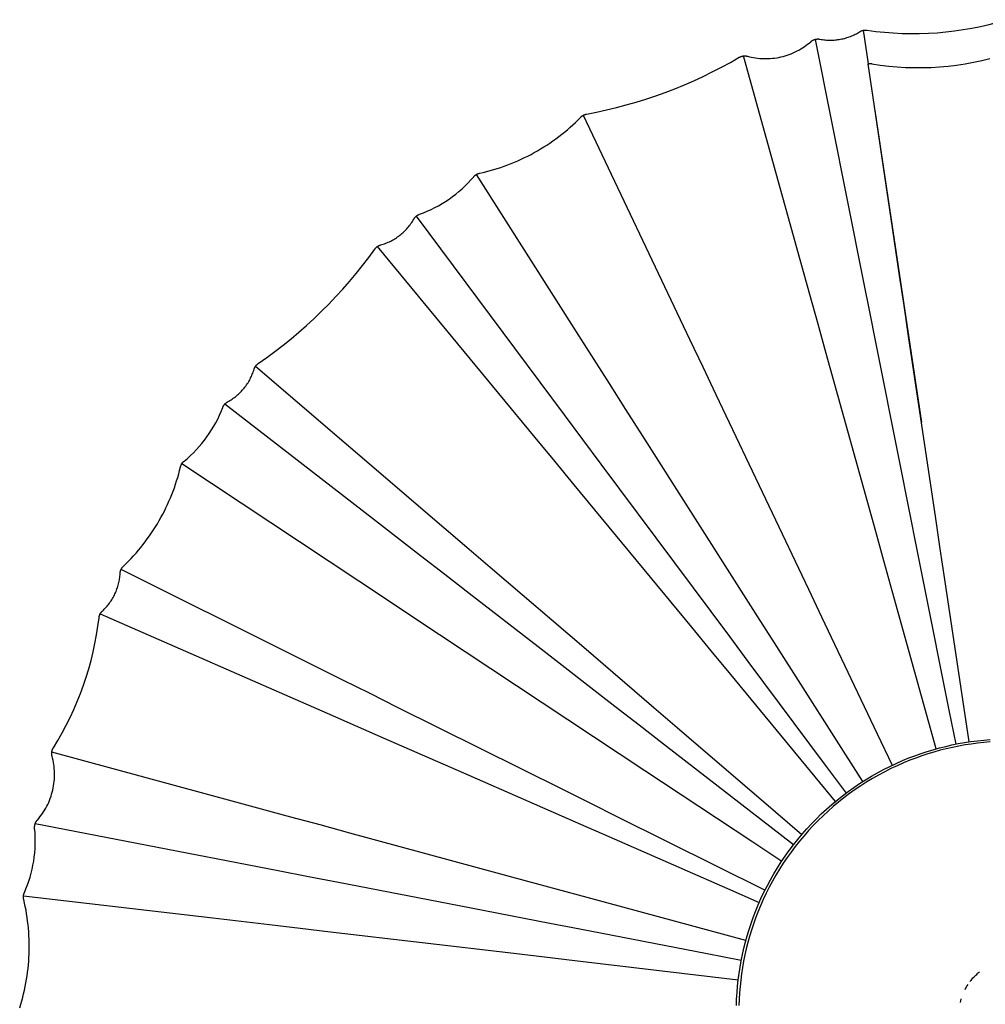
# Model space of a CAD drawing. Header units: millimetres. Extents: x 5000 to 5983, y 0 to 1484.
# Tile 2 of 12: x 5001 to 5195, y 201 to 399. Entities that reach past the tile are written whole.
import ezdxf

# ---------------------------------------------------------------- set-up
doc = ezdxf.new("R2010")
doc.units = ezdxf.units.MM
doc.layers.add('Make2D$Sichtbar$Kurven', color=7, linetype='Continuous', true_color=0x000000)
doc.layers.add('Make2D$Sichtbar$Tangenten', color=7, linetype='Continuous', true_color=0x000000)

msp = doc.modelspace()

# ---------------------------------------------------------------- linework, layer by layer
at = {"layer": 'Make2D$Sichtbar$Kurven', "color": 18, "lineweight": -3, "true_color": 0x000000}
for points in [[(5171.27, 397.23), (5173.02, 396.99), (5174.78, 396.8), (5176.54, 396.66), (5178.31, 396.57), (5180.07, 396.53), (5181.84, 396.54), (5183.61, 396.6), (5185.37, 396.71), (5187.14, 396.86), (5188.89, 397.07), (5190.64, 397.33), (5192.38, 397.63), (5194.12, 397.98), (5195.84, 398.39), (5197.55, 398.84), (5199.24, 399.34)], [(5161.77, 395.41), (5162.03, 395.36), (5162.29, 395.32), (5162.55, 395.29), (5162.81, 395.26), (5163.07, 395.24), (5163.33, 395.22), (5163.59, 395.21), (5163.85, 395.21), (5164.11, 395.21), (5164.37, 395.22), (5164.63, 395.24), (5164.89, 395.26), (5165.15, 395.28), (5165.41, 395.32), (5165.67, 395.36), (5165.92, 395.4), (5166.18, 395.45), (5166.44, 395.51), (5166.69, 395.57), (5166.94, 395.64), (5167.19, 395.72), (5167.44, 395.8), (5167.68, 395.88), (5167.93, 395.98), (5168.17, 396.07), (5168.41, 396.18), (5168.65, 396.29), (5168.88, 396.4), (5169.11, 396.52), (5169.34, 396.65), (5169.56, 396.78), (5169.79, 396.92)], [(5169.79, 396.92), (5169.83, 396.94), (5169.87, 396.97), (5169.91, 396.99), (5169.95, 397.01), (5169.99, 397.03), (5170.03, 397.05), (5170.07, 397.07), (5170.11, 397.09), (5170.15, 397.1), (5170.19, 397.12), (5170.24, 397.13), (5170.28, 397.15), (5170.32, 397.16), (5170.37, 397.18), (5170.41, 397.19), (5170.46, 397.2)], [(5170.46, 397.2), (5170.51, 397.21), (5170.56, 397.22), (5170.61, 397.23), (5170.66, 397.23), (5170.71, 397.24), (5170.76, 397.24), (5170.81, 397.25), (5170.86, 397.25), (5170.91, 397.25), (5170.96, 397.25), (5171.01, 397.25), (5171.06, 397.25), (5171.11, 397.24), (5171.16, 397.24), (5171.22, 397.23), (5171.27, 397.23)], [(5170.46, 397.2), (5170.46, 397.2), (5171.46, 390.44)], [(5147.18, 391.98), (5147.59, 391.87), (5147.99, 391.78), (5148.4, 391.7), (5148.82, 391.63), (5149.23, 391.58), (5149.64, 391.54), (5150.06, 391.51), (5150.48, 391.49), (5150.91, 391.49), (5151.35, 391.5), (5151.78, 391.52), (5152.21, 391.56), (5152.64, 391.61), (5153.07, 391.68), (5153.5, 391.75), (5153.93, 391.84), (5154.35, 391.95), (5154.77, 392.07), (5155.18, 392.2), (5155.59, 392.34), (5156, 392.49), (5156.4, 392.66), (5156.79, 392.84), (5157.18, 393.04), (5157.55, 393.23), (5157.91, 393.44), (5158.27, 393.66), (5158.61, 393.89), (5158.96, 394.13), (5159.29, 394.38), (5159.62, 394.64), (5159.93, 394.91)], [(5159.93, 394.91), (5159.98, 394.95), (5160.03, 394.99), (5160.07, 395.03), (5160.12, 395.06), (5160.17, 395.1), (5160.23, 395.13), (5160.28, 395.16), (5160.33, 395.19), (5160.38, 395.22), (5160.44, 395.24), (5160.49, 395.27), (5160.55, 395.29), (5160.61, 395.31), (5160.66, 395.33), (5160.72, 395.35), (5160.78, 395.37)], [(5160.78, 395.37), (5160.84, 395.39), (5160.9, 395.4), (5160.96, 395.41), (5161.03, 395.42), (5161.09, 395.43), (5161.15, 395.44), (5161.21, 395.44), (5161.27, 395.45), (5161.34, 395.45), (5161.4, 395.45), (5161.46, 395.45), (5161.52, 395.44), (5161.59, 395.44), (5161.65, 395.43), (5161.71, 395.42), (5161.77, 395.41)], [(5114.74, 380.31), (5116.77, 380.71), (5118.78, 381.15), (5120.79, 381.63), (5122.78, 382.16), (5124.76, 382.73), (5126.73, 383.34), (5128.69, 384), (5130.63, 384.7), (5132.56, 385.44), (5134.47, 386.22), (5136.36, 387.04), (5138.23, 387.9), (5140.09, 388.81), (5141.92, 389.75), (5143.73, 390.73), (5145.53, 391.76)], [(5145.53, 391.76), (5145.58, 391.78), (5145.63, 391.81), (5145.68, 391.84), (5145.73, 391.86), (5145.78, 391.88), (5145.84, 391.91), (5145.89, 391.93), (5145.95, 391.94), (5146, 391.96), (5146.06, 391.98), (5146.11, 391.99), (5146.17, 392.01), (5146.23, 392.02), (5146.28, 392.03), (5146.34, 392.04), (5146.4, 392.04)], [(5146.4, 392.04), (5146.45, 392.05), (5146.5, 392.05), (5146.55, 392.05), (5146.6, 392.05), (5146.65, 392.05), (5146.69, 392.05), (5146.74, 392.05), (5146.79, 392.05), (5146.84, 392.04), (5146.89, 392.03), (5146.94, 392.03), (5146.99, 392.02), (5147.04, 392.01), (5147.09, 392), (5147.14, 391.99), (5147.18, 391.98)], [(5185.17, 252.5), (5176.32, 284.35), (5174.66, 290.33), (5173, 296.29), (5163.06, 332.09), (5161.4, 338.05), (5159.75, 343.99), (5156.68, 355.05), (5146.4, 392.04), (5146.4, 392.04)], [(5191.8, 253.91), (5186.93, 286.61), (5186.01, 292.75), (5185.1, 298.88), (5179.63, 335.63), (5178.72, 341.75), (5177.81, 347.85), (5176.12, 359.21), (5171.46, 390.44)], [(5172.86, 381.08), (5182.22, 318.21)], [(5093.24, 368.42), (5093.96, 368.59), (5094.67, 368.76), (5095.38, 368.95), (5096.09, 369.15), (5096.8, 369.37), (5097.5, 369.6), (5098.2, 369.84), (5098.89, 370.09), (5099.58, 370.36), (5100.26, 370.64), (5100.94, 370.93), (5101.61, 371.23), (5102.27, 371.55), (5102.93, 371.88), (5103.59, 372.22), (5104.24, 372.57), (5104.88, 372.93), (5105.52, 373.31), (5106.15, 373.7), (5106.77, 374.09), (5107.38, 374.5), (5107.99, 374.92), (5108.58, 375.35), (5109.18, 375.79), (5109.76, 376.25), (5110.33, 376.71), (5110.9, 377.18), (5111.45, 377.66), (5112, 378.16), (5112.54, 378.66), (5113.07, 379.17), (5113.59, 379.7)], [(5113.59, 379.7), (5113.62, 379.73), (5113.65, 379.75), (5113.68, 379.78), (5113.71, 379.81), (5113.74, 379.84), (5113.77, 379.86), (5113.8, 379.89), (5113.83, 379.91), (5113.87, 379.94), (5113.9, 379.96), (5113.93, 379.98), (5113.97, 380.01), (5114, 380.03), (5114.04, 380.05), (5114.07, 380.07), (5114.11, 380.09)], [(5114.11, 380.09), (5114.15, 380.11), (5114.18, 380.13), (5114.22, 380.15), (5114.26, 380.16), (5114.3, 380.18), (5114.34, 380.2), (5114.38, 380.21), (5114.42, 380.22), (5114.46, 380.24), (5114.5, 380.25), (5114.54, 380.26), (5114.58, 380.27), (5114.62, 380.28), (5114.66, 380.29), (5114.7, 380.3), (5114.74, 380.31)], [(5114.11, 380.09), (5114.11, 380.09), (5135.53, 335), (5138.18, 329.43), (5140.84, 323.84), (5151.47, 301.45), (5159.44, 284.67), (5162.1, 279.06), (5173.3, 255.5), (5176.3, 249.18)], [(5081.13, 360.15), (5081.92, 360.44), (5082.69, 360.77), (5083.46, 361.11), (5084.21, 361.49), (5084.95, 361.88), (5085.67, 362.3), (5086.39, 362.75), (5087.08, 363.21), (5087.77, 363.7), (5088.43, 364.21), (5089.08, 364.74), (5089.71, 365.3), (5090.32, 365.87), (5090.92, 366.46), (5091.49, 367.08), (5092.04, 367.71)], [(5092.04, 367.71), (5092.07, 367.74), (5092.1, 367.77), (5092.13, 367.8), (5092.16, 367.84), (5092.2, 367.87), (5092.23, 367.9), (5092.26, 367.93), (5092.29, 367.96), (5092.33, 367.98), (5092.36, 368.01), (5092.4, 368.04), (5092.43, 368.06), (5092.47, 368.09), (5092.5, 368.11), (5092.54, 368.14), (5092.58, 368.16)], [(5092.58, 368.16), (5092.62, 368.18), (5092.66, 368.21), (5092.7, 368.23), (5092.74, 368.25), (5092.78, 368.27), (5092.82, 368.28), (5092.86, 368.3), (5092.9, 368.32), (5092.94, 368.33), (5092.98, 368.35), (5093.02, 368.36), (5093.06, 368.38), (5093.11, 368.39), (5093.15, 368.4), (5093.19, 368.41), (5093.24, 368.42)], [(5170.38, 245.9), (5152.61, 273.82), (5149.28, 279.05), (5145.96, 284.28), (5126.01, 315.63), (5122.68, 320.86), (5119.37, 326.06), (5113.2, 335.75), (5092.58, 368.16), (5092.58, 368.16), (5092.58, 368.16), (5092.58, 368.16)], [(5073.3, 353.97), (5073.56, 354.04), (5073.82, 354.12), (5074.08, 354.21), (5074.33, 354.31), (5074.58, 354.41), (5074.83, 354.52), (5075.08, 354.63), (5075.32, 354.75), (5075.56, 354.87), (5075.8, 355.01), (5076.04, 355.14), (5076.27, 355.28), (5076.49, 355.43), (5076.72, 355.59), (5076.94, 355.75), (5077.15, 355.91), (5077.37, 356.08), (5077.57, 356.26), (5077.78, 356.44), (5077.98, 356.62), (5078.17, 356.81), (5078.36, 357), (5078.55, 357.2), (5078.73, 357.4), (5078.9, 357.61), (5079.07, 357.82), (5079.24, 358.04), (5079.39, 358.26), (5079.55, 358.48), (5079.7, 358.71), (5079.84, 358.94), (5079.98, 359.18)], [(5079.98, 359.18), (5080, 359.22), (5080.02, 359.26), (5080.05, 359.29), (5080.07, 359.33), (5080.1, 359.37), (5080.13, 359.41), (5080.15, 359.44), (5080.18, 359.48), (5080.21, 359.52), (5080.24, 359.55), (5080.27, 359.58), (5080.31, 359.62), (5080.34, 359.65), (5080.37, 359.68), (5080.41, 359.71), (5080.44, 359.74)], [(5080.44, 359.74), (5080.48, 359.78), (5080.52, 359.81), (5080.56, 359.84), (5080.6, 359.87), (5080.64, 359.9), (5080.68, 359.93), (5080.72, 359.95), (5080.77, 359.98), (5080.81, 360), (5080.85, 360.03), (5080.9, 360.05), (5080.95, 360.07), (5080.99, 360.09), (5081.04, 360.11), (5081.08, 360.13), (5081.13, 360.15)], [(5048.66, 330.11), (5050.35, 331.3), (5052.01, 332.52), (5053.64, 333.78), (5055.25, 335.08), (5056.83, 336.41), (5058.38, 337.78), (5059.9, 339.18), (5061.39, 340.61), (5062.85, 342.07), (5064.27, 343.56), (5065.67, 345.09), (5067.03, 346.64), (5068.35, 348.22), (5069.65, 349.84), (5070.9, 351.47), (5072.12, 353.14)], [(5072.12, 353.14), (5072.15, 353.18), (5072.18, 353.22), (5072.21, 353.26), (5072.24, 353.29), (5072.27, 353.33), (5072.31, 353.37), (5072.34, 353.4), (5072.38, 353.44), (5072.41, 353.47), (5072.45, 353.5), (5072.48, 353.54), (5072.52, 353.57), (5072.56, 353.6), (5072.6, 353.63), (5072.64, 353.65), (5072.68, 353.68)], [(5072.68, 353.68), (5072.71, 353.71), (5072.75, 353.73), (5072.79, 353.75), (5072.83, 353.77), (5072.86, 353.79), (5072.9, 353.81), (5072.94, 353.83), (5072.98, 353.85), (5073.02, 353.87), (5073.06, 353.88), (5073.1, 353.9), (5073.14, 353.91), (5073.18, 353.93), (5073.22, 353.94), (5073.26, 353.96), (5073.3, 353.97)], [(5164.91, 241.92), (5143.85, 267.44), (5139.9, 272.22), (5135.96, 277), (5112.3, 305.66), (5108.36, 310.44), (5104.44, 315.19), (5097.13, 324.06), (5072.68, 353.68), (5072.68, 353.68)], [(5047.81, 328.94), (5047.82, 328.98), (5047.84, 329.03), (5047.85, 329.07), (5047.87, 329.11), (5047.88, 329.15), (5047.9, 329.19), (5047.92, 329.23), (5047.94, 329.26), (5047.95, 329.3), (5047.97, 329.34), (5047.99, 329.38), (5048.02, 329.42), (5048.04, 329.45), (5048.06, 329.49), (5048.08, 329.53), (5048.11, 329.56)], [(5048.11, 329.56), (5048.14, 329.6), (5048.17, 329.64), (5048.2, 329.68), (5048.23, 329.72), (5048.26, 329.75), (5048.29, 329.79), (5048.32, 329.82), (5048.36, 329.86), (5048.39, 329.89), (5048.43, 329.93), (5048.47, 329.96), (5048.5, 329.99), (5048.54, 330.02), (5048.58, 330.05), (5048.62, 330.08), (5048.66, 330.11)], [(5048.11, 329.56), (5048.11, 329.56), (5086.01, 297.09), (5090.69, 293.09), (5095.39, 289.06), (5114.2, 272.94), (5128.31, 260.85), (5133.02, 256.81), (5152.83, 239.84), (5158.15, 235.28)], [(5042.48, 322.37), (5042.72, 322.5), (5042.95, 322.64), (5043.18, 322.78), (5043.41, 322.93), (5043.63, 323.09), (5043.85, 323.25), (5044.06, 323.41), (5044.27, 323.58), (5044.48, 323.76), (5044.68, 323.94), (5044.88, 324.13), (5045.07, 324.32), (5045.26, 324.51), (5045.44, 324.71), (5045.62, 324.92), (5045.8, 325.13), (5045.97, 325.34), (5046.13, 325.56), (5046.29, 325.78), (5046.44, 326), (5046.59, 326.23), (5046.73, 326.46), (5046.86, 326.7), (5046.99, 326.94), (5047.12, 327.18), (5047.23, 327.42), (5047.35, 327.67), (5047.45, 327.92), (5047.55, 328.17), (5047.64, 328.43), (5047.73, 328.68), (5047.81, 328.94)], [(5033.73, 310.46), (5034.37, 311), (5034.99, 311.56), (5035.6, 312.14), (5036.18, 312.75), (5036.74, 313.37), (5037.29, 314.01), (5037.81, 314.66), (5038.31, 315.33), (5038.79, 316.02), (5039.25, 316.73), (5039.68, 317.45), (5040.09, 318.18), (5040.48, 318.92), (5040.84, 319.68), (5041.18, 320.45), (5041.49, 321.23)], [(5041.49, 321.23), (5041.51, 321.28), (5041.52, 321.32), (5041.55, 321.37), (5041.57, 321.41), (5041.59, 321.46), (5041.61, 321.5), (5041.64, 321.55), (5041.66, 321.59), (5041.69, 321.63), (5041.72, 321.68), (5041.75, 321.72), (5041.78, 321.76), (5041.81, 321.8), (5041.84, 321.84), (5041.87, 321.88), (5041.9, 321.91)], [(5041.9, 321.91), (5041.93, 321.95), (5041.97, 321.98), (5042, 322.01), (5042.03, 322.04), (5042.07, 322.08), (5042.1, 322.11), (5042.14, 322.14), (5042.17, 322.16), (5042.21, 322.19), (5042.25, 322.22), (5042.28, 322.25), (5042.32, 322.27), (5042.36, 322.3), (5042.4, 322.32), (5042.44, 322.34), (5042.48, 322.37)], [(5176.4, 317.19), (5176.39, 317.19)], [(5167.77, 315.14), (5167.77, 315.14)], [(5032.99, 309.28), (5033, 309.32), (5033.01, 309.37), (5033.03, 309.41), (5033.04, 309.45), (5033.05, 309.49), (5033.07, 309.54), (5033.08, 309.58), (5033.1, 309.62), (5033.12, 309.66), (5033.14, 309.7), (5033.16, 309.74), (5033.18, 309.78), (5033.2, 309.82), (5033.22, 309.86), (5033.24, 309.89), (5033.26, 309.93)], [(5033.26, 309.93), (5033.29, 309.97), (5033.31, 310.01), (5033.34, 310.04), (5033.36, 310.08), (5033.39, 310.11), (5033.42, 310.15), (5033.45, 310.18), (5033.47, 310.21), (5033.5, 310.25), (5033.53, 310.28), (5033.56, 310.31), (5033.6, 310.34), (5033.63, 310.37), (5033.66, 310.4), (5033.69, 310.43), (5033.73, 310.46)], [(5033.26, 309.93), (5033.26, 309.93), (5074.87, 282.36), (5080.01, 278.96), (5085.17, 275.54), (5105.82, 261.85), (5121.32, 251.59), (5126.49, 248.16), (5148.23, 233.75), (5154.08, 229.88)], [(5021.5, 289.29), (5022.03, 289.8), (5022.54, 290.32), (5023.05, 290.84), (5023.54, 291.38), (5024.03, 291.92), (5024.51, 292.48), (5024.97, 293.04), (5025.43, 293.61), (5025.88, 294.19), (5026.31, 294.78), (5026.74, 295.37), (5027.15, 295.97), (5027.55, 296.58), (5027.94, 297.2), (5028.33, 297.82), (5028.7, 298.45), (5029.05, 299.09), (5029.4, 299.73), (5029.74, 300.38), (5030.06, 301.04), (5030.37, 301.7), (5030.67, 302.36), (5030.96, 303.04), (5031.24, 303.71), (5031.5, 304.39), (5031.75, 305.08), (5031.99, 305.77), (5032.21, 306.46), (5032.43, 307.16), (5032.63, 307.87), (5032.82, 308.57), (5032.99, 309.28)], [(5148.4, 307.91), (5148.4, 307.91)], [(5135.47, 300.76), (5135.47, 300.76)], [(5128.17, 295.72), (5128.17, 295.72)], [(5123.52, 292.07), (5123.52, 292.07)], [(5017.26, 280.25), (5017.46, 280.44), (5017.65, 280.63), (5017.83, 280.82), (5018.02, 281.02), (5018.19, 281.22), (5018.36, 281.43), (5018.53, 281.64), (5018.69, 281.85), (5018.85, 282.07), (5019, 282.29), (5019.14, 282.52), (5019.28, 282.74), (5019.42, 282.98), (5019.55, 283.21), (5019.67, 283.45), (5019.79, 283.69), (5019.9, 283.94), (5020.01, 284.18), (5020.11, 284.43), (5020.2, 284.69), (5020.29, 284.94), (5020.37, 285.2), (5020.44, 285.45), (5020.51, 285.71), (5020.57, 285.97), (5020.63, 286.24), (5020.68, 286.5), (5020.72, 286.76), (5020.76, 287.03), (5020.79, 287.3), (5020.81, 287.56), (5020.83, 287.83)], [(5020.83, 287.83), (5020.83, 287.88), (5020.84, 287.93), (5020.84, 287.98), (5020.85, 288.03), (5020.86, 288.08), (5020.87, 288.12), (5020.88, 288.17), (5020.89, 288.22), (5020.9, 288.27), (5020.91, 288.31), (5020.93, 288.36), (5020.94, 288.41), (5020.96, 288.45), (5020.97, 288.5), (5020.99, 288.55), (5021.01, 288.59)], [(5021.01, 288.59), (5021.03, 288.64), (5021.06, 288.69), (5021.08, 288.74), (5021.11, 288.78), (5021.13, 288.83), (5021.16, 288.87), (5021.19, 288.92), (5021.22, 288.96), (5021.25, 289.01), (5021.29, 289.05), (5021.32, 289.09), (5021.35, 289.13), (5021.39, 289.17), (5021.43, 289.21), (5021.46, 289.25), (5021.5, 289.29)], [(5016.58, 278.91), (5016.58, 278.96), (5016.59, 279.01), (5016.6, 279.06), (5016.61, 279.11), (5016.62, 279.16), (5016.63, 279.21), (5016.65, 279.26), (5016.66, 279.31), (5016.68, 279.35), (5016.69, 279.4), (5016.71, 279.45), (5016.73, 279.5), (5016.75, 279.54), (5016.77, 279.59), (5016.79, 279.64), (5016.82, 279.68)], [(5016.82, 279.68), (5016.84, 279.72), (5016.86, 279.76), (5016.89, 279.8), (5016.91, 279.84), (5016.93, 279.88), (5016.96, 279.91), (5016.99, 279.95), (5017.02, 279.99), (5017.04, 280.02), (5017.07, 280.06), (5017.1, 280.09), (5017.13, 280.12), (5017.16, 280.16), (5017.2, 280.19), (5017.23, 280.22), (5017.26, 280.25)], [(5016.82, 279.68), (5016.82, 279.68), (5062.52, 259.67), (5068.17, 257.2), (5073.84, 254.71), (5089.97, 247.65)], [(5007.38, 252.72), (5008.29, 254.21), (5009.16, 255.73), (5009.98, 257.28), (5010.76, 258.84), (5011.5, 260.43), (5012.19, 262.03), (5012.84, 263.66), (5013.44, 265.3), (5013.99, 266.96), (5014.51, 268.63), (5014.97, 270.32), (5015.39, 272.02), (5015.76, 273.73), (5016.08, 275.45), (5016.35, 277.17), (5016.58, 278.91)], [(5108.77, 277.59), (5108.77, 277.59)], [(5105.03, 273.01), (5105.03, 273.01)], [(5099.86, 265.8), (5099.86, 265.8)], [(5144.96, 200.81), (5145, 202.11), (5145.08, 203.4), (5145.19, 204.69), (5145.32, 205.98), (5145.49, 207.27), (5145.69, 208.55), (5145.92, 209.82), (5146.17, 211.09), (5146.46, 212.36), (5146.78, 213.61), (5147.12, 214.86), (5147.5, 216.1), (5147.9, 217.33), (5148.34, 218.55), (5148.8, 219.76), (5149.33, 221.06), (5149.9, 222.35), (5150.5, 223.62), (5151.13, 224.87), (5151.8, 226.11), (5152.49, 227.33), (5153.22, 228.53), (5153.97, 229.71), (5154.76, 230.88), (5155.57, 232.02), (5156.42, 233.14), (5157.29, 234.24), (5158.19, 235.32), (5159.12, 236.37), (5160.07, 237.4), (5161.05, 238.41), (5162.05, 239.39), (5163.08, 240.34), (5164.14, 241.27), (5165.22, 242.17), (5166.32, 243.04), (5167.44, 243.88), (5168.58, 244.7), (5169.75, 245.49), (5170.93, 246.24), (5172.13, 246.97), (5173.35, 247.66), (5174.59, 248.33), (5175.84, 248.96), (5177.11, 249.56), (5178.4, 250.12), (5179.7, 250.66), (5180.91, 251.12), (5182.13, 251.55), (5183.36, 251.96), (5184.6, 252.33), (5185.85, 252.68), (5187.1, 253), (5188.37, 253.28), (5189.64, 253.54), (5190.91, 253.77), (5192.19, 253.97), (5193.48, 254.14), (5194.77, 254.27), (5196.06, 254.38)], [(5007.06, 251.82), (5007.07, 251.88), (5007.08, 251.94), (5007.09, 252), (5007.11, 252.06), (5007.12, 252.12), (5007.14, 252.17), (5007.16, 252.23), (5007.17, 252.29), (5007.2, 252.34), (5007.22, 252.4), (5007.24, 252.45), (5007.27, 252.51), (5007.29, 252.56), (5007.32, 252.62), (5007.35, 252.67), (5007.38, 252.72)], [(5092.48, 253.01), (5092.48, 253.01)], [(5004.16, 238.16), (5004.43, 238.48), (5004.69, 238.81), (5004.95, 239.14), (5005.19, 239.48), (5005.42, 239.83), (5005.65, 240.19), (5005.86, 240.55), (5006.06, 240.92), (5006.25, 241.31), (5006.44, 241.71), (5006.61, 242.12), (5006.76, 242.52), (5006.91, 242.94), (5007.04, 243.36), (5007.16, 243.78), (5007.27, 244.2), (5007.36, 244.63), (5007.44, 245.06), (5007.5, 245.5), (5007.55, 245.93), (5007.59, 246.37), (5007.62, 246.8), (5007.63, 247.24), (5007.62, 247.68), (5007.61, 248.1), (5007.58, 248.52), (5007.53, 248.94), (5007.48, 249.35), (5007.41, 249.77), (5007.33, 250.18), (5007.24, 250.59), (5007.13, 251)], [(5007.13, 251), (5007.12, 251.05), (5007.1, 251.1), (5007.09, 251.15), (5007.08, 251.2), (5007.07, 251.25), (5007.07, 251.3), (5007.06, 251.35), (5007.06, 251.41), (5007.05, 251.46), (5007.05, 251.51), (5007.05, 251.56), (5007.05, 251.61), (5007.05, 251.67), (5007.06, 251.72), (5007.06, 251.77), (5007.07, 251.82)], [(5146.86, 213.9), (5114.92, 222.57), (5108.94, 224.19), (5102.96, 225.81), (5067.11, 235.54), (5061.14, 237.16), (5055.19, 238.77), (5044.11, 241.78), (5007.06, 251.82), (5007.06, 251.82)], [(5089.97, 247.65), (5113.55, 237.32), (5119.23, 234.84), (5143.13, 224.37), (5149.55, 221.56)], [(5089.97, 247.65), (5089.97, 247.65)], [(5003.73, 237.44), (5003.75, 237.49), (5003.77, 237.54), (5003.79, 237.59), (5003.81, 237.63), (5003.83, 237.68), (5003.86, 237.73), (5003.88, 237.77), (5003.91, 237.82), (5003.94, 237.86), (5003.96, 237.91), (5003.99, 237.95), (5004.02, 238), (5004.06, 238.04), (5004.09, 238.08), (5004.12, 238.12), (5004.16, 238.16)], [(5001.55, 223.54), (5001.87, 224.3), (5002.17, 225.08), (5002.44, 225.86), (5002.69, 226.65), (5002.91, 227.45), (5003.11, 228.26), (5003.28, 229.07), (5003.43, 229.89), (5003.54, 230.71), (5003.64, 231.54), (5003.7, 232.36), (5003.74, 233.19), (5003.75, 234.02), (5003.74, 234.85), (5003.69, 235.68), (5003.62, 236.51)], [(5003.62, 236.51), (5003.62, 236.57), (5003.62, 236.63), (5003.61, 236.69), (5003.61, 236.74), (5003.61, 236.8), (5003.62, 236.86), (5003.62, 236.92), (5003.63, 236.98), (5003.64, 237.04), (5003.64, 237.1), (5003.66, 237.15), (5003.67, 237.21), (5003.68, 237.27), (5003.7, 237.33), (5003.71, 237.38), (5003.73, 237.44)], [(5084.08, 230.93), (5084.08, 230.93)], [(5000.6, 200.36), (5000.82, 201.06), (5001.03, 201.77), (5001.22, 202.48), (5001.4, 203.19), (5001.56, 203.91), (5001.72, 204.63), (5001.86, 205.35), (5001.98, 206.08), (5002.1, 206.81), (5002.2, 207.53), (5002.29, 208.27), (5002.36, 209), (5002.42, 209.73), (5002.47, 210.47), (5002.5, 211.2), (5002.52, 211.94), (5002.53, 212.67), (5002.53, 213.41), (5002.51, 214.15), (5002.47, 214.88), (5002.43, 215.62), (5002.37, 216.35), (5002.3, 217.08), (5002.21, 217.81), (5002.11, 218.54), (5002, 219.27), (5001.88, 219.99), (5001.74, 220.72), (5001.59, 221.44), (5001.42, 222.16)], [(5001.42, 222.16), (5001.41, 222.2), (5001.4, 222.24), (5001.39, 222.29), (5001.39, 222.33), (5001.38, 222.37), (5001.37, 222.42), (5001.37, 222.46), (5001.37, 222.51), (5001.36, 222.55), (5001.36, 222.59), (5001.36, 222.64), (5001.36, 222.68), (5001.36, 222.73), (5001.36, 222.77), (5001.36, 222.81), (5001.37, 222.86)], [(5001.37, 222.86), (5001.37, 222.9), (5001.38, 222.95), (5001.38, 222.99), (5001.39, 223.03), (5001.4, 223.08), (5001.41, 223.12), (5001.42, 223.16), (5001.43, 223.21), (5001.44, 223.25), (5001.45, 223.29), (5001.47, 223.33), (5001.48, 223.37), (5001.5, 223.42), (5001.51, 223.46), (5001.53, 223.5), (5001.55, 223.54)], [(5145.32, 205.93), (5112.43, 209.8), (5106.27, 210.53), (5100.12, 211.25), (5063.21, 215.59), (5057.06, 216.31), (5050.94, 217.03), (5039.52, 218.37), (5001.37, 222.86), (5001.37, 222.86)], [(5082.08, 222.29), (5082.08, 222.29)], [(5192.3, 206.02), (5192.46, 206.21), (5192.6, 206.36), (5192.75, 206.51), (5192.89, 206.65), (5193.04, 206.8), (5193.19, 206.94), (5193.34, 207.07), (5193.53, 207.23)], [(5193.92, 207.53), (5193.72, 207.38), (5193.53, 207.23)], [(5191.56, 205.04), (5191.39, 204.77), (5191.24, 204.52), (5191.1, 204.27), (5190.94, 203.97)], [(5192.3, 206.02), (5192.14, 205.84), (5191.99, 205.64)], [(5190.08, 201.42), (5190.09, 201.45), (5190.15, 201.78), (5190.23, 202.1), (5190.24, 202.13)]]:
    msp.add_lwpolyline(points, dxfattribs=at)
at = {"layer": 'Make2D$Sichtbar$Tangenten', "color": 18, "lineweight": -3, "true_color": 0x000000}
for points in [[(5160.78, 395.37), (5160.78, 395.37), (5170.54, 346.51), (5171.75, 340.47), (5172.96, 334.41), (5177.81, 310.13), (5181.44, 291.92), (5182.66, 285.85), (5187.76, 260.27), (5189.13, 253.44)], [(5171.46, 390.44), (5171.51, 390.45), (5171.56, 390.46), (5171.61, 390.46), (5171.66, 390.47), (5171.71, 390.48), (5171.76, 390.48), (5171.81, 390.49), (5171.86, 390.49), (5171.91, 390.49), (5171.96, 390.49), (5172.01, 390.49), (5172.06, 390.48), (5172.11, 390.48), (5172.15, 390.48), (5172.2, 390.47), (5172.25, 390.46), (5173.93, 390.21), (5175.62, 390), (5177.32, 389.85), (5179.02, 389.74), (5180.73, 389.69), (5182.45, 389.69), (5184.17, 389.74), (5185.88, 389.85), (5187.59, 390), (5189.3, 390.21), (5190.99, 390.47), (5192.68, 390.77), (5194.35, 391.13), (5196, 391.54)], [(5080.44, 359.74), (5080.44, 359.74), (5110.26, 319.75), (5113.95, 314.81), (5117.65, 309.84), (5132.45, 289.98), (5143.56, 275.09), (5147.26, 270.11), (5162.86, 249.2), (5167.04, 243.59)], [(5105.03, 273.01), (5091.11, 283.79), (5086.22, 287.58), (5081.35, 291.36), (5072.26, 298.39), (5041.9, 321.91), (5041.9, 321.91)], [(5150.7, 224.01), (5121.07, 238.77), (5115.52, 241.53), (5109.98, 244.29), (5076.72, 260.85), (5071.18, 263.61), (5065.67, 266.36), (5055.38, 271.48), (5021.01, 288.59), (5021.01, 288.59)], [(5156.45, 233.18), (5130.28, 253.45), (5125.38, 257.24), (5120.48, 261.04), (5105.03, 273.01)], [(5196.09, 253.88), (5194.81, 253.77), (5193.54, 253.64), (5192.26, 253.47), (5190.99, 253.28), (5189.73, 253.05), (5188.47, 252.8), (5187.22, 252.51), (5185.97, 252.2), (5184.74, 251.85), (5183.51, 251.48), (5182.29, 251.08), (5181.08, 250.65), (5179.88, 250.19), (5178.59, 249.66), (5177.32, 249.1), (5176.06, 248.51), (5174.82, 247.88), (5173.59, 247.22), (5172.38, 246.54), (5171.19, 245.82), (5170.02, 245.07), (5168.87, 244.29), (5167.73, 243.48), (5166.62, 242.65), (5165.53, 241.78), (5164.46, 240.89), (5163.42, 239.97), (5162.4, 239.03), (5161.4, 238.06), (5160.43, 237.06), (5159.49, 236.04), (5158.57, 234.99), (5157.68, 233.93), (5156.81, 232.84), (5155.98, 231.72), (5155.17, 230.59), (5154.39, 229.44), (5153.64, 228.26), (5152.92, 227.07), (5152.23, 225.86), (5151.58, 224.64), (5150.95, 223.4), (5150.36, 222.14), (5149.79, 220.87), (5149.27, 219.58), (5148.81, 218.38), (5148.38, 217.17), (5147.98, 215.95), (5147.6, 214.72), (5147.26, 213.48), (5146.95, 212.24), (5146.66, 210.99), (5146.41, 209.73), (5146.18, 208.46), (5145.99, 207.2), (5145.82, 205.92), (5145.68, 204.65), (5145.58, 203.37), (5145.5, 202.08), (5145.45, 200.8)], [(5003.73, 237.44), (5003.73, 237.44), (5052.69, 227.98), (5058.74, 226.81), (5064.81, 225.63), (5089.13, 220.93), (5107.36, 217.41), (5113.45, 216.23), (5139.06, 211.28), (5145.94, 209.95)]]:
    msp.add_lwpolyline(points, dxfattribs=at)

doc.saveas('drawing.dxf')
